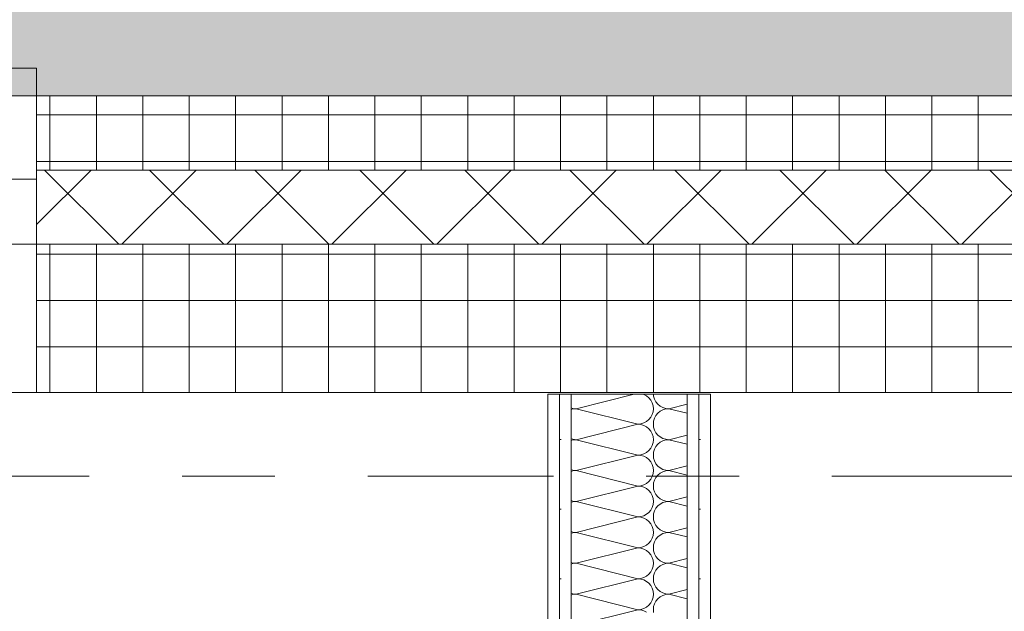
# Model space of a CAD drawing. Header units: metres. Extents: x -167 to 262, y -186 to 508.
# Tile 151 of 161: x 41.149 to 42.21, y 43.444 to 44.082. Entities that reach past the tile are written whole.
import ezdxf
from ezdxf.enums import TextEntityAlignment as Align

# ---------------------------------------------------------------- set-up
doc = ezdxf.new("R2010")
doc.units = ezdxf.units.M
doc.header["$MEASUREMENT"] = 0
doc.linetypes.add('Raster', pattern=[0.4, 0.2, -0.1, 0, -0.1])
doc.linetypes.add('Strichlinie eng', pattern=[0.23, 0.15, -0.08])
for name, color, linetype in [('10 Wand außen', 7, 'Continuous'), ('20 Decke', 7, 'Continuous'), ('60 Auffüllung', 7, 'Continuous'), ('90 Achsraster', 7, 'Continuous'), ('94 Genehmigungsplanung Bemaßung', 7, 'Continuous')]:
    doc.layers.add(name, color=color, linetype=linetype)
doc.styles.add('ERSTELLTER_STIL_1', font='arial.ttf')
doc.styles.add('ERSTELLTER_STIL_2', font='arial.ttf')
doc.dimstyles.new('ERSTELLTER_STIL__1', dxfattribs={"dimtxt": 0.25, "dimasz": 0.19, "dimexe": 0.18, "dimexo": 0.1, "dimgap": 0, "dimtad": 1, "dimtih": 1, "dimtoh": 1, "dimzin": 0, "dimdsep": 46, "dimtxsty": 'ERSTELLTER_STIL_1', "dimblk": 'ARROWHEAD_6', "dimblk1": 'ARROWHEAD_6', "dimblk2": 'ARROWHEAD_6', "dimcen": 0.09, "dimclrd": 7, "dimclre": 7, "dimclrt": 7, "dimazin": 0, "dimtfac": 1, "dimtdec": 4, "dimtmove": 0, "dimatfit": 3, "dimfxl": 1, "dimtolj": 1, "dimtzin": 0, "dimarcsym": 0})
pattern_1 = [(0, (27236.132094, 33357.27905), (0, 0.05), []), (90, (27236.132094, 33357.27905), (-0.05, 0), [])]
pattern_2 = [(0, (27236.132094, 33357.27905), (0, 0.075), [0, -0.075])]

# ---------------------------------------------------------------- blocks, each defined once
blk = doc.blocks.new('1-Flügelfenster 27')
at = {"layer": '10 Wand außen', "color": 7, "linetype": 'Continuous', "lineweight": 13}
for p, q in [((-0.7, 0.16), (0.7, 0.16)), ((0.7, -0.19), (0.7, -0.16)), ((-0.7, -0.19), (0.7, -0.19))]:
    blk.add_line(p, q, dxfattribs=at)
at = {"layer": '10 Wand außen', "color": 8, "linetype": 'Continuous', "lineweight": 18}
for p, q in [((0.7, 0), (0.7, 0.16)), ((0.7, -0.07), (0.7, 0)), ((0.7, -0.07), (0.7, 0)), ((0.7, -0.08), (0.7, -0.07)), ((0.7, -0.16), (0.7, -0.08))]:
    blk.add_line(p, q, dxfattribs=at)
at = {"layer": '10 Wand außen', "color": 7, "linetype": 'Continuous', "lineweight": 18}
for p, q in [((0.64, 0), (0.7, 0)), ((0.7, -0.07), (0.62, -0.07))]:
    blk.add_line(p, q, dxfattribs=at)
at = {"layer": '10 Wand außen', "color": 7, "linetype": 'Strichlinie eng', "lineweight": 13}
blk.add_line((-0.7, -0.16), (0.7, -0.16), dxfattribs=at)
blk = doc.blocks.new('*X103', base_point=(27236.1321, 33357.279))
at = {"layer": '10 Wand außen', "color": 8, "linetype": 'Continuous', "lineweight": 18}
for p, q in [((41.8113, 43.678), (41.7488, 43.6624)), ((41.8218, 43.6778), (41.8211, 43.678)), ((41.8247, 43.6762), (41.8218, 43.6778)), ((41.8272, 43.6742), (41.8247, 43.6762)), ((41.8293, 43.6716), (41.8272, 43.6742)), ((41.8308, 43.6688), (41.8293, 43.6716)), ((41.8318, 43.6656), (41.8308, 43.6688)), ((41.8322, 43.678), (41.8324, 43.6758)), ((41.8324, 43.6758), (41.8334, 43.6727)), ((41.8334, 43.6727), (41.8349, 43.6698)), ((41.8349, 43.6698), (41.837, 43.6673)), ((41.7435, 43.6633), (41.7455, 43.6627)), ((41.7455, 43.6621), (41.7435, 43.6615)), ((41.7455, 43.6627), (41.7488, 43.6624)), ((41.7488, 43.6624), (41.7455, 43.6621)), ((41.8154, 43.6457), (41.7488, 43.6624)), ((41.8308, 43.656), (41.8318, 43.6591)), ((41.8321, 43.6624), (41.8318, 43.6656)), ((41.8318, 43.6591), (41.8321, 43.6624)), ((41.837, 43.6575), (41.8349, 43.655)), ((41.837, 43.6673), (41.8395, 43.6652)), ((41.8395, 43.6596), (41.837, 43.6575)), ((41.8395, 43.6652), (41.8424, 43.6637)), ((41.8424, 43.6611), (41.8395, 43.6596)), ((41.8424, 43.6637), (41.8455, 43.6627)), ((41.8455, 43.6621), (41.8424, 43.6611)), ((41.8455, 43.6627), (41.8488, 43.6624)), ((41.8488, 43.6624), (41.8455, 43.6621)), ((41.8685, 43.6673), (41.8488, 43.6624)), ((41.8685, 43.6574), (41.8488, 43.6624)), ((41.8187, 43.646), (41.8218, 43.647)), ((41.8218, 43.647), (41.8247, 43.6485)), ((41.8247, 43.6485), (41.8272, 43.6506)), ((41.8272, 43.6506), (41.8293, 43.6531)), ((41.8293, 43.6531), (41.8308, 43.656)), ((41.8324, 43.649), (41.8321, 43.6457)), ((41.8334, 43.6521), (41.8324, 43.649)), ((41.8349, 43.655), (41.8334, 43.6521)), ((41.8154, 43.6457), (41.7488, 43.629)), ((41.8154, 43.6457), (41.8187, 43.646)), ((41.8187, 43.6454), (41.8154, 43.6457)), ((41.8218, 43.6444), (41.8187, 43.6454)), ((41.8247, 43.6429), (41.8218, 43.6444)), ((41.8272, 43.6408), (41.8247, 43.6429)), ((41.8293, 43.6383), (41.8272, 43.6408)), ((41.8308, 43.6354), (41.8293, 43.6383)), ((41.8321, 43.6457), (41.8324, 43.6425)), ((41.8324, 43.6425), (41.8334, 43.6393)), ((41.8334, 43.6393), (41.8349, 43.6365)), ((41.8349, 43.6365), (41.837, 43.6339)), ((41.7435, 43.63), (41.7455, 43.6294)), ((41.7455, 43.6287), (41.7435, 43.6281)), ((41.7455, 43.6294), (41.7488, 43.629)), ((41.7488, 43.629), (41.7455, 43.6287)), ((41.8154, 43.6124), (41.7488, 43.629)), ((41.8318, 43.6323), (41.8308, 43.6354)), ((41.8308, 43.6227), (41.8318, 43.6258)), ((41.8321, 43.629), (41.8318, 43.6323)), ((41.8318, 43.6258), (41.8321, 43.629)), ((41.837, 43.6339), (41.8395, 43.6319)), ((41.8395, 43.6262), (41.837, 43.6242)), ((41.8395, 43.6319), (41.8424, 43.6303)), ((41.8424, 43.6278), (41.8395, 43.6262)), ((41.8424, 43.6303), (41.8455, 43.6294)), ((41.8455, 43.6287), (41.8424, 43.6278)), ((41.8455, 43.6294), (41.8488, 43.629)), ((41.8488, 43.629), (41.8455, 43.6287)), ((41.8685, 43.634), (41.8488, 43.629)), ((41.8685, 43.6241), (41.8488, 43.629)), ((41.8218, 43.6137), (41.8247, 43.6152)), ((41.8247, 43.6152), (41.8272, 43.6173)), ((41.8272, 43.6173), (41.8293, 43.6198)), ((41.8293, 43.6198), (41.8308, 43.6227)), ((41.8324, 43.6156), (41.8321, 43.6124)), ((41.8334, 43.6188), (41.8324, 43.6156)), ((41.8349, 43.6216), (41.8334, 43.6188)), ((41.837, 43.6242), (41.8349, 43.6216)), ((41.8154, 43.6124), (41.7488, 43.5957)), ((41.8154, 43.6124), (41.8187, 43.6127)), ((41.8187, 43.6121), (41.8154, 43.6124)), ((41.8187, 43.6127), (41.8218, 43.6137)), ((41.8218, 43.6111), (41.8187, 43.6121)), ((41.8247, 43.6096), (41.8218, 43.6111)), ((41.8272, 43.6075), (41.8247, 43.6096)), ((41.8293, 43.605), (41.8272, 43.6075)), ((41.8308, 43.6021), (41.8293, 43.605)), ((41.8321, 43.6124), (41.8324, 43.6091)), ((41.8324, 43.6091), (41.8334, 43.606)), ((41.8334, 43.606), (41.8349, 43.6031)), ((41.7435, 43.5966), (41.7455, 43.596)), ((41.7455, 43.5954), (41.7435, 43.5948)), ((41.7455, 43.596), (41.7488, 43.5957)), ((41.7488, 43.5957), (41.7455, 43.5954)), ((41.8154, 43.579), (41.7488, 43.5957)), ((41.8318, 43.599), (41.8308, 43.6021)), ((41.8321, 43.5957), (41.8318, 43.599)), ((41.8318, 43.5925), (41.8321, 43.5957)), ((41.8349, 43.6031), (41.837, 43.6006)), ((41.837, 43.6006), (41.8395, 43.5985)), ((41.8395, 43.5985), (41.8424, 43.597)), ((41.8424, 43.5944), (41.8395, 43.5929)), ((41.8424, 43.597), (41.8455, 43.596)), ((41.8455, 43.5954), (41.8424, 43.5944)), ((41.8455, 43.596), (41.8488, 43.5957)), ((41.8488, 43.5957), (41.8455, 43.5954)), ((41.8685, 43.6007), (41.8488, 43.5957)), ((41.8685, 43.5908), (41.8488, 43.5957)), ((41.8247, 43.5819), (41.8272, 43.5839)), ((41.8272, 43.5839), (41.8293, 43.5865)), ((41.8293, 43.5865), (41.8308, 43.5893)), ((41.8308, 43.5893), (41.8318, 43.5925)), ((41.8334, 43.5854), (41.8324, 43.5823)), ((41.8349, 43.5883), (41.8334, 43.5854)), ((41.837, 43.5908), (41.8349, 43.5883)), ((41.8395, 43.5929), (41.837, 43.5908)), ((41.8154, 43.579), (41.7488, 43.5624)), ((41.8154, 43.579), (41.8187, 43.5794)), ((41.8187, 43.5787), (41.8154, 43.579)), ((41.8187, 43.5794), (41.8218, 43.5803)), ((41.8218, 43.5778), (41.8187, 43.5787)), ((41.8218, 43.5803), (41.8247, 43.5819)), ((41.8247, 43.5762), (41.8218, 43.5778)), ((41.8272, 43.5742), (41.8247, 43.5762)), ((41.8293, 43.5716), (41.8272, 43.5742)), ((41.8324, 43.5823), (41.8321, 43.579)), ((41.8321, 43.579), (41.8324, 43.5758)), ((41.8324, 43.5758), (41.8334, 43.5727)), ((41.8334, 43.5727), (41.8349, 43.5698)), ((41.7435, 43.5633), (41.7455, 43.5627)), ((41.7455, 43.5621), (41.7435, 43.5615)), ((41.7455, 43.5627), (41.7488, 43.5624)), ((41.7488, 43.5624), (41.7455, 43.5621)), ((41.8154, 43.5457), (41.7488, 43.5624)), ((41.8308, 43.5688), (41.8293, 43.5716)), ((41.8318, 43.5656), (41.8308, 43.5688)), ((41.8321, 43.5624), (41.8318, 43.5656)), ((41.8318, 43.5591), (41.8321, 43.5624)), ((41.8349, 43.5698), (41.837, 43.5673)), ((41.837, 43.5673), (41.8395, 43.5652)), ((41.8395, 43.5652), (41.8424, 43.5637)), ((41.8424, 43.5637), (41.8455, 43.5627)), ((41.8455, 43.5621), (41.8424, 43.5611)), ((41.8455, 43.5627), (41.8488, 43.5624)), ((41.8488, 43.5624), (41.8455, 43.5621)), ((41.8685, 43.5673), (41.8488, 43.5624)), ((41.8685, 43.5574), (41.8488, 43.5624)), ((41.8272, 43.5506), (41.8293, 43.5531)), ((41.8293, 43.5531), (41.8308, 43.556)), ((41.8308, 43.556), (41.8318, 43.5591)), ((41.8334, 43.5521), (41.8324, 43.549)), ((41.8349, 43.555), (41.8334, 43.5521)), ((41.837, 43.5575), (41.8349, 43.555)), ((41.8395, 43.5596), (41.837, 43.5575)), ((41.8424, 43.5611), (41.8395, 43.5596)), ((41.8154, 43.5457), (41.7488, 43.529)), ((41.8154, 43.5457), (41.8187, 43.546)), ((41.8187, 43.5454), (41.8154, 43.5457)), ((41.8187, 43.546), (41.8218, 43.547)), ((41.8218, 43.5444), (41.8187, 43.5454)), ((41.8218, 43.547), (41.8247, 43.5485)), ((41.8247, 43.5429), (41.8218, 43.5444)), ((41.8247, 43.5485), (41.8272, 43.5506)), ((41.8272, 43.5408), (41.8247, 43.5429)), ((41.8293, 43.5383), (41.8272, 43.5408)), ((41.8324, 43.549), (41.8321, 43.5457)), ((41.8321, 43.5457), (41.8324, 43.5425)), ((41.8324, 43.5425), (41.8334, 43.5393)), ((41.7435, 43.53), (41.7455, 43.5294)), ((41.8308, 43.5354), (41.8293, 43.5383)), ((41.8318, 43.5323), (41.8308, 43.5354)), ((41.8321, 43.529), (41.8318, 43.5323)), ((41.8334, 43.5393), (41.8349, 43.5365)), ((41.8349, 43.5365), (41.837, 43.5339)), ((41.837, 43.5339), (41.8395, 43.5319)), ((41.8395, 43.5319), (41.8424, 43.5303)), ((41.8424, 43.5303), (41.8455, 43.5294)), ((41.8685, 43.534), (41.8488, 43.529)), ((41.7455, 43.5287), (41.7435, 43.5281)), ((41.7455, 43.5294), (41.7488, 43.529)), ((41.7488, 43.529), (41.7455, 43.5287)), ((41.8154, 43.5124), (41.7488, 43.529)), ((41.8272, 43.5173), (41.8293, 43.5198)), ((41.8293, 43.5198), (41.8308, 43.5227)), ((41.8308, 43.5227), (41.8318, 43.5258)), ((41.8318, 43.5258), (41.8321, 43.529)), ((41.8349, 43.5216), (41.8334, 43.5188)), ((41.837, 43.5242), (41.8349, 43.5216)), ((41.8395, 43.5262), (41.837, 43.5242)), ((41.8424, 43.5278), (41.8395, 43.5262)), ((41.8455, 43.5287), (41.8424, 43.5278)), ((41.8455, 43.5294), (41.8488, 43.529)), ((41.8488, 43.529), (41.8455, 43.5287)), ((41.8685, 43.5241), (41.8488, 43.529)), ((41.8154, 43.5124), (41.7488, 43.4957)), ((41.8154, 43.5124), (41.8187, 43.5127)), ((41.8187, 43.5121), (41.8154, 43.5124)), ((41.8187, 43.5127), (41.8218, 43.5137)), ((41.8218, 43.5111), (41.8187, 43.5121)), ((41.8218, 43.5137), (41.8247, 43.5152)), ((41.8247, 43.5096), (41.8218, 43.5111)), ((41.8247, 43.5152), (41.8272, 43.5173)), ((41.8272, 43.5075), (41.8247, 43.5096)), ((41.8324, 43.5156), (41.8321, 43.5124)), ((41.8321, 43.5124), (41.8324, 43.5091)), ((41.8334, 43.5188), (41.8324, 43.5156)), ((41.8324, 43.5091), (41.8334, 43.506)), ((41.8293, 43.505), (41.8272, 43.5075)), ((41.8308, 43.5021), (41.8293, 43.505)), ((41.8318, 43.499), (41.8308, 43.5021)), ((41.8321, 43.4957), (41.8318, 43.499)), ((41.8334, 43.506), (41.8349, 43.5031)), ((41.8349, 43.5031), (41.837, 43.5006)), ((41.837, 43.5006), (41.8395, 43.4985)), ((41.8395, 43.4985), (41.8424, 43.497)), ((41.8685, 43.5007), (41.8488, 43.4957)), ((41.7435, 43.4966), (41.7455, 43.496)), ((41.7455, 43.4954), (41.7435, 43.4948)), ((41.7455, 43.496), (41.7488, 43.4957)), ((41.7488, 43.4957), (41.7455, 43.4954)), ((41.8154, 43.479), (41.7488, 43.4957)), ((41.8293, 43.4865), (41.8308, 43.4893)), ((41.8308, 43.4893), (41.8318, 43.4925)), ((41.8318, 43.4925), (41.8321, 43.4957)), ((41.8349, 43.4883), (41.8334, 43.4854)), ((41.837, 43.4908), (41.8349, 43.4883)), ((41.8395, 43.4929), (41.837, 43.4908)), ((41.8424, 43.4944), (41.8395, 43.4929)), ((41.8424, 43.497), (41.8455, 43.496)), ((41.8455, 43.4954), (41.8424, 43.4944)), ((41.8455, 43.496), (41.8488, 43.4957)), ((41.8488, 43.4957), (41.8455, 43.4954)), ((41.8685, 43.4908), (41.8488, 43.4957)), ((41.8154, 43.479), (41.7488, 43.4624)), ((41.8154, 43.479), (41.8187, 43.4794)), ((41.8187, 43.4787), (41.8154, 43.479)), ((41.8187, 43.4794), (41.8218, 43.4803)), ((41.8218, 43.4778), (41.8187, 43.4787)), ((41.8218, 43.4803), (41.8247, 43.4819)), ((41.8247, 43.4762), (41.8218, 43.4778)), ((41.8247, 43.4819), (41.8272, 43.4839)), ((41.8272, 43.4839), (41.8293, 43.4865)), ((41.8324, 43.4823), (41.8321, 43.479)), ((41.8321, 43.479), (41.8324, 43.4758)), ((41.8334, 43.4854), (41.8324, 43.4823)), ((41.8272, 43.4742), (41.8247, 43.4762)), ((41.8293, 43.4716), (41.8272, 43.4742)), ((41.8308, 43.4688), (41.8293, 43.4716)), ((41.8318, 43.4656), (41.8308, 43.4688)), ((41.8324, 43.4758), (41.8334, 43.4727)), ((41.8334, 43.4727), (41.8349, 43.4698)), ((41.8349, 43.4698), (41.837, 43.4673)), ((41.837, 43.4673), (41.8395, 43.4652)), ((41.8685, 43.4673), (41.8488, 43.4624)), ((41.7435, 43.4633), (41.7455, 43.4627)), ((41.7455, 43.4621), (41.7435, 43.4615)), ((41.7455, 43.4627), (41.7488, 43.4624)), ((41.7488, 43.4624), (41.7455, 43.4621)), ((41.8154, 43.4457), (41.7488, 43.4624)), ((41.8293, 43.4531), (41.8308, 43.456)), ((41.8308, 43.456), (41.8318, 43.4591)), ((41.8321, 43.4624), (41.8318, 43.4656)), ((41.8318, 43.4591), (41.8321, 43.4624)), ((41.837, 43.4575), (41.8349, 43.455)), ((41.8395, 43.4596), (41.837, 43.4575)), ((41.8395, 43.4652), (41.8424, 43.4637)), ((41.8424, 43.4611), (41.8395, 43.4596)), ((41.8424, 43.4637), (41.8455, 43.4627)), ((41.8455, 43.4621), (41.8424, 43.4611)), ((41.8455, 43.4627), (41.8488, 43.4624)), ((41.8488, 43.4624), (41.8455, 43.4621)), ((41.8685, 43.4574), (41.8488, 43.4624)), ((41.8154, 43.4457), (41.7488, 43.429)), ((41.8154, 43.4457), (41.8187, 43.446)), ((41.8187, 43.4454), (41.8154, 43.4457)), ((41.8187, 43.446), (41.8218, 43.447)), ((41.8218, 43.4444), (41.8187, 43.4454)), ((41.8218, 43.447), (41.8247, 43.4485)), ((41.8247, 43.4485), (41.8272, 43.4506)), ((41.8272, 43.4506), (41.8293, 43.4531)), ((41.8324, 43.449), (41.8321, 43.4457)), ((41.8321, 43.4457), (41.8324, 43.4425)), ((41.8334, 43.4521), (41.8324, 43.449)), ((41.8349, 43.455), (41.8334, 43.4521)), ((41.8247, 43.4429), (41.8218, 43.4444))]:
    blk.add_line(p, q, dxfattribs=at)
blk = doc.blocks.new('Standard-Rastermarker_139')
at = {"layer": '90 Achsraster', "color": 14, "linetype": 'Raster', "lineweight": 18, "true_color": 0xa80000}
blk.add_line((1, 0), (45.4427, 0), dxfattribs=at)
at = {"layer": '90 Achsraster', "color": 14, "lineweight": 18, "true_color": 0xa80000, "style": 'ERSTELLTER_STIL_2'}
for tag, p in [('AC_MarkerText_1_0', (-0.35, 0.15)), ('AC_MarkerText_1_1', (46.7927, 0.15))]:
    blk.add_attdef(tag, text='', height=0.3, dxfattribs=at).set_placement(p, align=Align.TOP_CENTER)
blk = doc.blocks.new('*D452', base_point=(27236.1321, 33357.279))
at = {"layer": '94 Genehmigungsplanung Bemaßung', "color": 7, "linetype": 'Continuous', "lineweight": 13}
for p, q in [((17.3411, 46.9539), (17.3411, 47.3289)), ((58.1625, 46.9539), (58.1625, 47.3289)), ((17.4411, 47.2414), (17.2411, 47.0414)), ((58.2625, 47.2414), (58.0625, 47.0414)), ((17.3411, 47.1414), (58.1625, 47.1414))]:
    blk.add_line(p, q, dxfattribs=at)
at = {"layer": '94 Genehmigungsplanung Bemaßung', "color": 7, "lineweight": 13, "insert": (37.3228, 47.1914), "char_height": 0.25, "attachment_point": 7, "style": 'ERSTELLTER_STIL_1'}
blk.add_mtext('\\A1;{\\pql;\\fArial|b0|i0|c0|p0;\\W1.000000;40,82}', dxfattribs=at)
blk = doc.blocks.new('ARROWHEAD_6')
at = {"color": 0, "linetype": 'Continuous', "lineweight": 0}
for p, q in [((-0.5, -0.5), (0.5, 0.5)), ((0, 0), (-1, 0))]:
    blk.add_line(p, q, dxfattribs=at)
blk = doc.blocks.new('*D477', base_point=(27236.1321, 33357.279))
at = {"layer": '94 Genehmigungsplanung Bemaßung', "color": 7, "linetype": 'Continuous', "lineweight": 13}
for p, q in [((38.2411, 45.7456), (38.2411, 46.1206)), ((57.8425, 45.7456), (57.8425, 46.1206)), ((38.3411, 46.0331), (38.1411, 45.8331)), ((57.9425, 46.0331), (57.7425, 45.8331)), ((38.2411, 45.9331), (57.8425, 45.9331))]:
    blk.add_line(p, q, dxfattribs=at)
at = {"layer": '94 Genehmigungsplanung Bemaßung', "color": 7, "lineweight": 13, "char_height": 0.25, "attachment_point": 7, "style": 'ERSTELLTER_STIL_1'}
for s, insert in [('\\A1;{\\pql;\\fArial|b0|i0|c0|p0;\\W1.000000;19,60}', (47.4221, 45.9831)), ('\\A1;{\\pql;\\fArial|b0|i0|c0|p0;\\W1.000000;32}', (57.3611, 45.9831))]:
    blk.add_mtext(s, dxfattribs=dict(at, insert=insert))

msp = doc.modelspace()

# ---------------------------------------------------------------- hatches: boundary and pattern name
at = {"layer": '10 Wand außen', "linetype": 'Continuous', "lineweight": 18}
h = msp.add_hatch(dxfattribs=at)
h.set_pattern_fill('Beton__Fertigteil_Träger_1D', color=8, style=0, pattern_type=2)
h.set_pattern_definition(pattern_1)
h.paths.add_polyline_path([(41.1675, 43.9997), (41.1675, 43.9197), (42.9997, 43.9197), (42.9997, 43.9997)])
h = msp.add_hatch(dxfattribs=at)
h.set_pattern_fill('Dämmung__hart_1_0001', color=8, style=0, pattern_type=2)
h.set_pattern_definition([(225, (27236.132094, 33357.27905), (-0.0565685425, 0.0565685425), []), (315, (27236.132094, 33357.27905), (0.0565685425, 0.0565685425), [])])
h.paths.add_polyline_path([(41.1675, 43.8397), (42.9997, 43.8397), (42.9997, 43.9097), (42.9997, 43.9197), (41.1675, 43.9197), (41.1675, 43.9097)])
h = msp.add_hatch(dxfattribs=at)
h.set_pattern_fill('Beton__Fertigteil_Träger_1D', color=8, style=0, pattern_type=2)
h.set_pattern_definition(pattern_1)
h.paths.add_polyline_path([(42.5011, 43.8397), (41.1675, 43.8397), (41.1675, 43.6797), (42.5011, 43.6797)])
at = {"layer": '10 Wand außen', "linetype": 'Continuous', "lineweight": 13, "true_color": 0x000100}
h = msp.add_hatch(dxfattribs=at)
h.set_pattern_fill('Gipskarton_0001', color=98, style=0, pattern_type=2)
h.set_pattern_definition(pattern_2)
h.paths.add_polyline_path([(41.7185, 43.678), (41.7185, 42.2592), (41.731, 42.2592), (41.731, 43.678)])
h = msp.add_hatch(dxfattribs=at)
h.set_pattern_fill('Gipskarton_0001', color=98, style=0, pattern_type=2)
h.set_pattern_definition(pattern_2)
h.paths.add_polyline_path([(41.7435, 43.678), (41.731, 43.678), (41.731, 42.2592), (41.7435, 42.2592)])
h = msp.add_hatch(dxfattribs=at)
h.set_pattern_fill('Gipskarton_0001', color=98, style=0, pattern_type=2)
h.set_pattern_definition(pattern_2)
h.paths.add_polyline_path([(41.8685, 43.678), (41.8685, 42.2592), (41.881, 42.2592), (41.881, 43.678)])
h = msp.add_hatch(dxfattribs=at)
h.set_pattern_fill('Gipskarton_0001', color=98, style=0, pattern_type=2)
h.set_pattern_definition(pattern_2)
h.paths.add_polyline_path([(41.881, 43.678), (41.881, 42.2592), (41.8935, 42.2592), (41.8935, 43.678)])
at = {"layer": '60 Auffüllung', "linetype": 'Continuous', "lineweight": 18, "true_color": 0xefefef}
h = msp.add_hatch(dxfattribs=at)
h.set_pattern_fill('Erde_1_0001', style=0, pattern_type=2)
h.set_pattern_definition([(0, (27236.1321, 33357.27905), (0, 0.779422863), [0.04875, -0.40125]), (0, (27236.3571, 33357.66876), (0, 0.779422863), [0.04875, -0.40125]), (60, (27236.1321, 33357.27905), (-0.675, 0.389711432), [0.04875, -0.40125]), (60, (27236.5821, 33357.27905), (-0.675, 0.389711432), [0.04875, -0.40125]), (120, (27236.18084, 33357.27905), (0.675, 0.389711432), [0.04875, -0.40125]), (120, (27236.63084, 33357.27905), (0.675, 0.389711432), [0.04875, -0.40125]), (0, (27236.1321, 33357.35405), (0, 0.15), [0, -0.15, 0, -0.225]), (45, (27236.2071, 33357.35405), (-0.1060660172, 0.1060660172), [0, -0.1125, 0, -0.1875])])
h.paths.add_polyline_path([(2.3366, 24.8593), (2.3419, 13.496, 0.033836), (8.8613, 14.0911, 0.026308), (13.8582, 15.1616, -0.024635), (17.3411, 16.2775), (17.3411, 24.6258), (15.3411, 24.6258), (15.3411, 30.4887), (17.3411, 30.4887), (17.3411, 43.9997), (58.1625, 43.9997), (58.1625, 45.7494), (101.6632, 45.7486), (101.6702, 49.0078), (2.342, 49.0078)])
h.paths.add_polyline_path([(9.5982, 27.1903), (4.651, 27.1903), (4.651, 42.9257), (4.651, 43.8257), (9.5982, 43.8257), (9.5982, 42.9257)], flags=0)
h.paths.add_polyline_path([(14.4618, 25.704, -0.414214), (13.8618, 26.304, -0.414214), (14.4618, 26.904, -0.414214), (15.0618, 26.304, -0.414214)], flags=0)

# ---------------------------------------------------------------- linework, layer by layer
at = {"layer": '10 Wand außen', "color": 8, "linetype": 'Continuous', "lineweight": 18}
for p, q in [((41.1675, 43.9997), (41.1675, 43.9197)), ((41.1675, 43.9197), (41.1675, 43.9097)), ((41.1675, 43.9097), (41.1675, 43.8397)), ((41.1675, 43.8397), (41.1675, 43.6797))]:
    msp.add_line(p, q, dxfattribs=at)
at = {"layer": '10 Wand außen', "color": 7, "linetype": 'Continuous', "lineweight": 13}
for p, q in [((41.1675, 43.9197), (42.9997, 43.9197)), ((41.1675, 43.8397), (42.5011, 43.8397)), ((41.731, 43.678), (41.731, 42.2592)), ((41.7435, 43.678), (41.7435, 42.2592)), ((41.8685, 42.2592), (41.8685, 43.678)), ((41.881, 42.2592), (41.881, 43.678))]:
    msp.add_line(p, q, dxfattribs=at)
at = {"layer": '10 Wand außen', "color": 7, "linetype": 'Continuous', "lineweight": 13, "flags": 128}
for points in [[(42.9997, 43.9997), (41.1675, 43.9997)], [(41.1675, 43.6797), (42.5011, 43.6797)], [(41.7185, 43.678), (41.7185, 42.2592)], [(41.8935, 43.678), (41.7185, 43.678)], [(41.8935, 42.2592), (41.8935, 43.678)]]:
    msp.add_lwpolyline(points, dxfattribs=at)
at = {"layer": '20 Decke', "color": 7, "linetype": 'Continuous', "lineweight": 13, "flags": 128}
msp.add_lwpolyline([(52.5025, 43.6797), (48.0011, 43.6797), (48.0011, 43.3397), (47.5011, 43.3397), (47.5011, 43.6797), (43.0011, 43.6797), (43.0011, 43.3397), (42.5011, 43.3397), (42.5011, 43.6797), (38.0011, 43.6797), (38.0011, 43.3397), (38.0011, 28.8397), (38.0011, 28.4997), (42.5011, 28.4997), (42.5011, 28.8397), (43.0011, 28.8397), (43.0011, 28.4997), (47.5011, 28.4997), (47.5011, 28.8397), (48.0011, 28.8397), (48.0011, 28.4997), (48.9034, 28.4997), (48.9034, 28.2697), (51.3034, 28.2697)], dxfattribs=at)
msp.add_lwpolyline([(52.5025, 43.6797), (48.0011, 43.6797), (48.0011, 43.3397), (47.5011, 43.3397), (47.5011, 43.6797), (43.0011, 43.6797), (43.0011, 43.3397), (42.5011, 43.3397), (42.5011, 43.6797), (38.0011, 43.6797), (38.0011, 43.3397), (38.0011, 28.8397), (38.0011, 28.4997), (42.5011, 28.4997), (42.5011, 28.8397), (43.0011, 28.8397), (43.0011, 28.4997), (47.5011, 28.4997), (47.5011, 28.8397), (48.0011, 28.8397), (48.0011, 28.4997), (48.9034, 28.4997), (48.9034, 28.2697), (51.3034, 28.2697)], dxfattribs=at)
at = {"layer": '60 Auffüllung', "color": 8, "linetype": 'Continuous', "lineweight": 18, "flags": 128}
msp.add_lwpolyline([(2.3366, 24.8593), (2.3419, 13.496, 0.033836), (8.8613, 14.0911, 0.026308), (13.8582, 15.1616, -0.024635), (17.3411, 16.2775), (17.3411, 24.6258), (15.3411, 24.6258), (15.3411, 30.4887), (17.3411, 30.4887), (17.3411, 43.9997), (58.1625, 43.9997), (58.1625, 45.7494), (101.6632, 45.7486), (101.6702, 49.0078), (2.342, 49.0078)], format="xyb", close=True, dxfattribs=at)

# ---------------------------------------------------------------- block references
at = {"layer": '10 Wand außen', "color": 7, "linetype": 'Continuous', "lineweight": 18, "xscale": -1, "rotation": 180}
msp.add_blockref('1-Flügelfenster 27', (40.4675, 43.8397), dxfattribs=at)
at = {"layer": '10 Wand außen', "color": 7, "lineweight": 35}
msp.add_blockref('*X103', (27236.1321, 33357.279), dxfattribs=at)
at = {"layer": '90 Achsraster', "color": 7, "linetype": 'Continuous', "lineweight": 18}
msp.add_blockref('Standard-Rastermarker_139', (13.5244, 43.5897), dxfattribs=at)

# ---------------------------------------------------------------- dimensions: what is measured, and where the dimension line sits
at = {"layer": '94 Genehmigungsplanung Bemaßung', "color": 7, "linetype": 'Continuous', "lineweight": 13}
for base, p1, p2, picture, middle in [((58.1625, 47.1414), (17.3411, 43.9997), (58.1625, 43.9997), '*D452', (37.7416, 47.3164)), ((57.8425, 45.9331), (38.2411, 36.0897), (57.8425, 43.6597), '*D477', (47.8409, 46.1081))]:
    dim = msp.add_linear_dim(base=base, p1=p1, p2=p2, dimstyle='ERSTELLTER_STIL__1', dxfattribs=at)
    dim.commit()
    dim.dimension.update_dxf_attribs({"geometry": picture, "text_midpoint": middle, "dimtype": 160})

doc.saveas('drawing.dxf')
